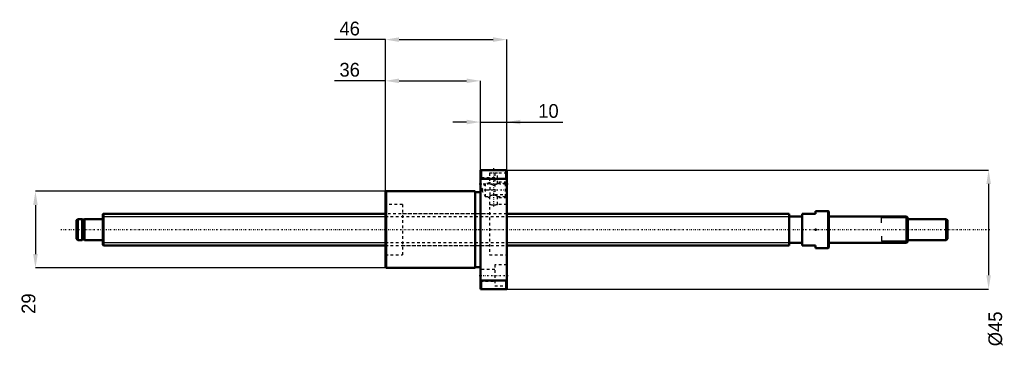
# Model space of a CAD drawing. Header units: millimetres. Extents: x -32 to 342, y -45 to 79.
import ezdxf

# ---------------------------------------------------------------- set-up
doc = ezdxf.new("R2010")
doc.units = ezdxf.units.MM
doc.linetypes.add('Center', pattern=[1.5, 0.45, -0.5, 0.05, -0.5])
doc.linetypes.add('Dashed', pattern=[2, 1, -1])
for name, color, linetype, lineweight in [('2d ConnectionPoints', 7, 'Continuous', 50), ('AM_0', 7, 'Continuous', 50), ('AM_4', 3, 'Continuous', 25), ('AM_5', 3, 'Continuous', 25), ('AM_7', 7, 'Center', 25), ('AM_9', 6, 'Dashed', 25)]:
    doc.layers.add(name, color=color, linetype=linetype, lineweight=lineweight)
doc.dimstyles.new('ISO-25', dxfattribs={"dimtxt": 2.5, "dimasz": 2.5, "dimexe": 1.25, "dimexo": 0.625, "dimtad": 1, "dimtxsty": 'Standard', "dimcen": 2.5, "dimadec": 0, "dimazin": 0, "dimtfac": 1, "dimtmove": 0, "dimatfit": 3, "dimfxl": 0, "dimarcsym": 0})

# ---------------------------------------------------------------- blocks, each defined once
blk = doc.blocks.new('1_BNK_1208_2_6RRG2_330LC7YRR0_Nut_0_in_BNK1208_2_6RRG2_330LC7Y_1530__4')
at = {"layer": 'AM_0'}
for p, q in [((153, 22.5), (143, 22.5)), ((143, 22.5), (143, -22.5)), ((143.25, 22.5), (143.25, 19.21)), ((152.75, 22.5), (152.75, 19.21)), ((153, 22.5), (153, -22.5)), ((143, 18.88), (143.25, 19.21)), ((143.25, 19.21), (152.75, 19.21)), ((152.75, 19.21), (153, 18.88)), ((107.25, 14.5), (107, 14.25)), ((107, 14.25), (107, -14.25)), ((141, 14.5), (107.25, 14.5)), ((107.25, 14.5), (107.25, -14.5)), ((141, 14.5), (141, -14.5)), ((143, 14.2), (141, 14.2)), ((107, -14.25), (107.25, -14.5)), ((107.25, -14.5), (141, -14.5)), ((141, -14.2), (143, -14.2)), ((143.25, -19.21), (143, -18.88)), ((143.25, -19.21), (143.25, -22.5)), ((152.75, -19.21), (143.25, -19.21)), ((153, -18.88), (152.75, -19.21)), ((152.75, -19.21), (152.75, -22.5)), ((143, -22.5), (153, -22.5))]:
    blk.add_line(p, q, dxfattribs=at)
at = {"layer": 'AM_5', "linetype": 'Dashed'}
for p, q in [((145.66, 17.46), (146.5, 17.94)), ((146.6, 18), (146.6, 12)), ((153, 18), (149.5, 18)), ((145.66, 12.54), (146.5, 12.06)), ((153, 12), (149.5, 12))]:
    blk.add_line(p, q, dxfattribs=at)
at = {"layer": 'AM_7'}
for p, q in [((148, 23.18), (148, 8.33)), ((142.5, 17.32), (153.5, 17.32)), ((142.92, 15), (153.48, 15)), ((142.5, -17.32), (153.5, -17.32))]:
    blk.add_line(p, q, dxfattribs=at)
at = {"layer": 'AM_9'}
for p, q in [((146.5, 22.5), (146.5, 22.4)), ((149.5, 22.4), (146.5, 22.4)), ((149.5, 22.4), (149.5, 22.5)), ((148.5, 19.57), (143, 19.57)), ((149.5, 21.4), (146.5, 21.4)), ((146.5, 21.4), (146.5, 17.46)), ((148.5, 21.32), (148.5, 13.32)), ((153, 21.32), (148.5, 21.32)), ((149.5, 17.46), (149.5, 21.4)), ((143, 15.07), (148.5, 15.07)), ((144.82, 17.46), (143.4, 15)), ((143.4, 15), (144.82, 12.54)), ((146.5, 17.46), (144.82, 17.46)), ((144.82, 17.46), (144.82, 12.54)), ((152.46, 17.46), (149.5, 17.46)), ((153, 18), (152.46, 17.46)), ((152.46, 17.46), (152.46, 12.54)), ((144.82, 12.54), (146.5, 12.54)), ((146.5, 12.54), (146.5, -9.5)), ((148.5, 13.32), (153, 13.32)), ((149.5, 9.5), (149.5, 12.54)), ((149.5, 12.54), (152.46, 12.54)), ((152.46, 12.54), (153, 12)), ((113.5, 9.5), (107, 9.5)), ((113.5, 9.5), (113.5, -9.5)), ((153, 9.5), (149.5, 9.5)), ((146.5, 6), (113.5, 6)), ((113.5, -6), (146.5, -6)), ((107, -9.5), (113.5, -9.5)), ((146.5, -9.5), (153, -9.5)), ((148.5, -13.32), (148.5, -21.32)), ((153, -13.32), (148.5, -13.32)), ((148.5, -15.07), (143, -15.07)), ((143, -19.57), (148.5, -19.57)), ((148.5, -21.32), (153, -21.32))]:
    blk.add_line(p, q, dxfattribs=at)
for points in [[(146.5, 17.46), (146.52, 17.45), (146.57, 17.42), (146.65, 17.37), (146.76, 17.31), (146.91, 17.23), (147.08, 17.15), (147.3, 17.07), (147.56, 17), (147.75, 16.96), (147.96, 16.95), (148.17, 16.96), (148.38, 16.98), (148.75, 17.09), (148.93, 17.16), (149.1, 17.24), (149.26, 17.32), (149.39, 17.39), (149.47, 17.44), (149.5, 17.46), (149.5, 17.46)], [(149.5, 12.54), (149.48, 12.55), (149.43, 12.58), (149.35, 12.63), (149.24, 12.69), (149.09, 12.77), (148.92, 12.85), (148.7, 12.93), (148.44, 13), (148.25, 13.04), (148.04, 13.05), (147.83, 13.04), (147.62, 13.02), (147.25, 12.91), (147.07, 12.84), (146.9, 12.76), (146.74, 12.68), (146.61, 12.61), (146.53, 12.56), (146.5, 12.54), (146.5, 12.54)], [(146.5, 9.5), (146.52, 9.5), (146.58, 9.49), (146.68, 9.47), (146.82, 9.45), (146.99, 9.43), (147.2, 9.42), (147.42, 9.4), (147.66, 9.39), (147.91, 9.38), (148.16, 9.38), (148.41, 9.39), (148.64, 9.4), (148.86, 9.42), (149.05, 9.44), (149.21, 9.46), (149.35, 9.48), (149.44, 9.49), (149.49, 9.5), (149.5, 9.5)]]:
    blk.add_lwpolyline(points, dxfattribs=at)
blk = doc.blocks.new('2_BNK_1208_2_6RRG2_330LC7Y_Shaft_0_in_BNK1208_2_6RRG2_330LC7Y_1530__4')
at = {"layer": 'AM_0'}
for p, q in [((-9.5, 4), (-10, 3.5)), ((-7.9, 4), (-9.5, 4)), ((-9.5, 4), (-9.5, -4)), ((-7.9, 4), (-7.9, -4)), ((-7, 3.8), (-7.9, 3.8)), ((-7, 4), (-7, -4)), ((-0.2, 4), (-7, 4)), ((0.2, 6), (0, 5.8)), ((0, 5.8), (0, -5.8)), ((107, 6), (0.2, 6)), ((0.2, 6), (0.2, -6)), ((260, 6), (153, 6)), ((260, 6), (260, -6)), ((265, 5), (260, 5)), ((265, 6), (270, 6)), ((265, 6), (265, -6)), ((274.8, 7), (270, 7)), ((270, 7), (270, 6)), ((274.8, 7), (274.8, -7)), ((275, 6.8), (274.8, 7)), ((275, 6.8), (275, -6.8)), ((304.5, 5), (275.2, 5)), ((305, 4.5), (304.5, 5)), ((304.5, 5), (304.5, -5)), ((305, 4.5), (305, -4.5)), ((319.5, 4), (305, 4)), ((320, 3.5), (319.5, 4)), ((319.5, 4), (319.5, -4)), ((-10, 3.5), (-10, -3.5)), ((320, 3.5), (320, -3.5)), ((-10, -3.5), (-9.5, -4)), ((319.5, -4), (320, -3.5)), ((-9.5, -4), (-7.9, -4)), ((-7.9, -3.8), (-7, -3.8)), ((-7, -4), (-0.2, -4)), ((0, -5.8), (0.2, -6)), ((0.2, -6), (107, -6)), ((153, -6), (260, -6)), ((260, -5), (265, -5)), ((270, -6), (265, -6)), ((270, -6), (270, -7)), ((270, -7), (274.8, -7)), ((274.8, -7), (275, -6.8)), ((275.2, -5), (304.5, -5)), ((304.5, -5), (305, -4.5)), ((305, -4), (319.5, -4))]:
    blk.add_line(p, q, dxfattribs=at)
for centre, start, end in [((-0.2, 4.2), 270, 0), ((275.2, 5.2), 180, 270), ((-0.2, -4.2), 360, 90), ((275.2, -5.2), 90, 180)]:
    blk.add_arc(centre, 0.2, start, end, dxfattribs=at)
at = {"layer": 'AM_4'}
for p, q in [((-0.2, 4), (-0.2, -4)), ((275.2, 5), (275.2, -5))]:
    blk.add_line(p, q, dxfattribs=at)
at = {"layer": 'AM_5'}
for p, q in [((0, 4.9265), (107, 4.9265)), ((153, 4.9265), (260, 4.9265)), ((260, 3), (260, 4.9265)), ((305, 4.3865), (295, 4.3865)), ((295, 2.5), (295, 4.3865)), ((260, -3), (260, -4.9265)), ((295, -2.5), (295, -4.3865)), ((0, -4.9265), (107, -4.9265)), ((153, -4.9265), (260, -4.9265)), ((305, -4.3865), (295, -4.3865))]:
    blk.add_line(p, q, dxfattribs=at)
at = {"layer": 'AM_5', "linetype": 'Dashed'}
for p, q in [((107, 4.9265), (153, 4.9265)), ((107, -4.9265), (153, -4.9265))]:
    blk.add_line(p, q, dxfattribs=at)
at = {"layer": 'AM_7'}
blk.add_line((-16, 0), (336, 0), dxfattribs=at)
at = {"layer": 'AM_9'}
for p, q in [((153, 6), (107, 6)), ((107, -6), (153, -6))]:
    blk.add_line(p, q, dxfattribs=at)
blk = doc.blocks.new('*D3')
at = {"layer": 'AM_5', "color": 0, "lineweight": -2}
for p, q in [((107.25, 14.5), (-25.6, 14.5)), ((-25.6, 9.3), (-25.6, -9.3)), ((107.25, -14.5), (-25.6, -14.5))]:
    blk.add_line(p, q, dxfattribs=at)
at = {"layer": 'AM_5', "color": 0}
for points in [[(-24.73, 9.3), (-26.47, 9.3), (-25.6, 14.5)], [(-26.47, -9.3), (-24.73, -9.3), (-25.6, -14.5)]]:
    blk.add_solid(points, dxfattribs=at)
at = {"layer": 'Defpoints', "color": 0}
for p in [(107.25, 14.5), (-25.6, -14.5), (107.25, -14.5)]:
    blk.add_point(p, dxfattribs=at)
at = {"layer": 'AM_5', "color": 0, "insert": (-28.2, -28.02), "char_height": 5.2, "attachment_point": 5, "rotation": 90}
blk.add_mtext('29', dxfattribs=at)
blk = doc.blocks.new('*D4')
at = {"layer": 'AM_5', "color": 0, "lineweight": -2}
for p, q in [((107, 56.3), (87.71, 56.3)), ((107, 14.25), (107, 56.3)), ((112.2, 56.3), (137.8, 56.3)), ((143, 22.5), (143, 56.3))]:
    blk.add_line(p, q, dxfattribs=at)
at = {"layer": 'AM_5', "color": 0}
for points in [[(112.2, 57.17), (112.2, 55.43), (107, 56.3)], [(137.8, 55.43), (137.8, 57.17), (143, 56.3)]]:
    blk.add_solid(points, dxfattribs=at)
at = {"layer": 'Defpoints', "color": 0}
for p in [(143, 56.3), (143, 22.5), (107, 14.25)]:
    blk.add_point(p, dxfattribs=at)
at = {"layer": 'AM_5', "color": 0, "insert": (93.48, 60.46), "char_height": 5.2, "attachment_point": 5}
blk.add_mtext('36', dxfattribs=at)
blk = doc.blocks.new('*D5')
at = {"layer": 'AM_5', "color": 0, "lineweight": -2}
for p, q in [((107, 71.9), (87.71, 71.9)), ((107, 14.25), (107, 71.9)), ((112.2, 71.9), (147.8, 71.9)), ((153, 22.5), (153, 71.9))]:
    blk.add_line(p, q, dxfattribs=at)
at = {"layer": 'AM_5', "color": 0}
for points in [[(112.2, 72.77), (112.2, 71.03), (107, 71.9)], [(147.8, 71.03), (147.8, 72.77), (153, 71.9)]]:
    blk.add_solid(points, dxfattribs=at)
at = {"layer": 'Defpoints', "color": 0}
for p in [(153, 71.9), (153, 22.5), (107, 14.25)]:
    blk.add_point(p, dxfattribs=at)
at = {"layer": 'AM_5', "color": 0, "insert": (93.48, 76.06), "char_height": 5.2, "attachment_point": 5}
blk.add_mtext('46', dxfattribs=at)
blk = doc.blocks.new('*D6')
at = {"layer": 'AM_5', "color": 0, "lineweight": -2}
for p, q in [((137.8, 40.7), (132.6, 40.7)), ((143, 22.5), (143, 40.7)), ((143, 40.7), (153, 40.7)), ((153, 22.5), (153, 40.7)), ((153, 40.7), (174.2, 40.7)), ((158.2, 40.7), (163.4, 40.7))]:
    blk.add_line(p, q, dxfattribs=at)
at = {"layer": 'AM_5', "color": 0}
for points in [[(137.8, 39.83), (137.8, 41.57), (143, 40.7)], [(158.2, 41.57), (158.2, 39.83), (153, 40.7)]]:
    blk.add_solid(points, dxfattribs=at)
at = {"layer": 'Defpoints', "color": 0}
for p in [(153, 40.7), (143, 22.5), (153, 22.5)]:
    blk.add_point(p, dxfattribs=at)
at = {"layer": 'AM_5', "color": 0, "insert": (168.8, 44.86), "char_height": 5.2, "attachment_point": 5}
blk.add_mtext('10', dxfattribs=at)
blk = doc.blocks.new('*D7')
at = {"layer": 'AM_5', "color": 0, "lineweight": -2}
for p, q in [((153, 22.5), (335.6, 22.5)), ((335.6, 17.3), (335.6, -17.3)), ((153, -22.5), (335.6, -22.5))]:
    blk.add_line(p, q, dxfattribs=at)
at = {"layer": 'AM_5', "color": 0}
for points in [[(336.47, 17.3), (334.73, 17.3), (335.6, 22.5)], [(334.73, -17.3), (336.47, -17.3), (335.6, -22.5)]]:
    blk.add_solid(points, dxfattribs=at)
at = {"layer": 'Defpoints', "color": 0}
for p in [(153, 22.5), (153, -22.5), (335.6, -22.5)]:
    blk.add_point(p, dxfattribs=at)
at = {"layer": 'AM_5', "color": 0, "insert": (338.2, -37.58), "char_height": 5.2, "attachment_point": 5, "rotation": 90}
blk.add_mtext('Ø45', dxfattribs=at)

msp = doc.modelspace()

# ---------------------------------------------------------------- linework, layer by layer
at = {"layer": '2d ConnectionPoints'}
for p in [(0, 0), (270, 0)]:
    msp.add_point(p, dxfattribs=at)

# ---------------------------------------------------------------- block references
for name in ['1_BNK_1208_2_6RRG2_330LC7YRR0_Nut_0_in_BNK1208_2_6RRG2_330LC7Y_1530__4', '2_BNK_1208_2_6RRG2_330LC7Y_Shaft_0_in_BNK1208_2_6RRG2_330LC7Y_1530__4']:
    msp.add_blockref(name, (0, 0))

# ---------------------------------------------------------------- dimensions: what is measured, and where the dimension line sits
at = {"layer": 'AM_5'}
for base, p1, p2, text, picture, middle in [((153, 71.9), (107, 14.25), (153, 22.5), '46', '*D5', (93.48, 71.9)), ((143, 56.3), (107, 14.25), (143, 22.5), '36', '*D4', (93.48, 56.3)), ((153, 40.7), (143, 22.5), (153, 22.5), '10', '*D6', (168.798, 40.7))]:
    dim = msp.add_linear_dim(base=base, p1=p1, p2=p2, text=text, dimstyle='ISO-25', override={"dimtxt": 5.2, "dimasz": 5.2, "dimexe": 0, "dimexo": 0, "dimgap": 1.56}, dxfattribs=at)
    dim.commit()
    dim.dimension.update_dxf_attribs({"geometry": picture, "text_midpoint": middle, "dimtype": 160})
for base, p1, p2, text, picture, middle in [((335.6, -22.5), (153, 22.5), (153, -22.5), 'Ø45', '*D7', (338.2, -37.58)), ((-25.6, -14.5), (107.25, 14.5), (107.25, -14.5), '29', '*D3', (-28.2, -28.02))]:
    dim = msp.add_linear_dim(base=base, p1=p1, p2=p2, angle=90, text=text, dimstyle='ISO-25', override={"dimtxt": 5.2, "dimasz": 5.2, "dimexe": 0, "dimexo": 0, "dimgap": 1.56}, dxfattribs=at)
    dim.commit()
    dim.dimension.update_dxf_attribs({"geometry": picture, "text_midpoint": middle, "dimtype": 160, "text_rotation": 90})

doc.saveas('drawing.dxf')
